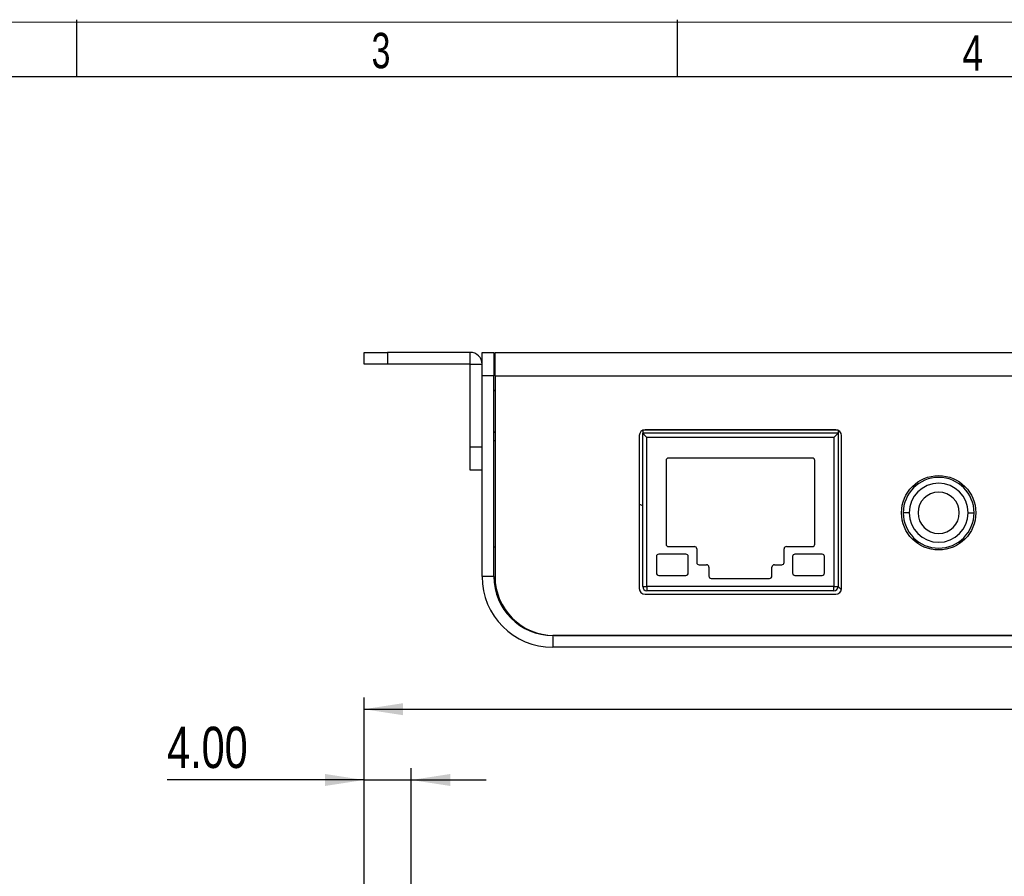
# Model space of a CAD drawing. Header units: millimetres. Extents: x 10 to 410, y 10 to 287.
# Tile 4 of 7: x 105 to 188, y 215 to 287. Entities that reach past the tile are written whole.
import ezdxf

# ---------------------------------------------------------------- set-up
doc = ezdxf.new("R2010")
doc.units = ezdxf.units.MM
doc.layers.add('SLD-0', color=179, linetype='Continuous')
doc.styles.add('SLDTEXTSTYLE2', font='TXT', dxfattribs={"width": 0.714286})
doc.styles.add('SLDTEXTSTYLE5', font='TXT', dxfattribs={"width": 0.785714})
doc.styles.add('SLDTEXTSTYLE8', font='TXT', dxfattribs={"width": 0.75})
doc.dimstyles.new('SLDDIMSTYLE0', dxfattribs={"dimtxt": 3.5, "dimasz": 3.302, "dimexe": 0, "dimexo": 0.0625, "dimgap": 0.875, "dimtad": 1, "dimrnd": 1e-09, "dimzin": 4, "dimdsep": 46, "dimtxsty": 'SLDTEXTSTYLE8', "dimsah": 1, "dimcen": 0.09, "dimadec": 0, "dimazin": 1, "dimtfac": 1, "dimtofl": 0, "dimtmove": 0, "dimatfit": 3, "dimfxl": 1, "dimfrac": 2, "dimtolj": 1, "dimtzin": 12, "dimarcsym": 0})
doc.dimstyles.new('SLDDIMSTYLE1', dxfattribs={"dimtxt": 3.5, "dimasz": 3.302, "dimexe": 0, "dimexo": 0.0625, "dimgap": 0.875, "dimtad": 1, "dimrnd": 1e-09, "dimzin": 4, "dimdsep": 46, "dimtxsty": 'SLDTEXTSTYLE8', "dimsah": 1, "dimcen": 0.09, "dimadec": 0, "dimazin": 1, "dimtfac": 1, "dimtmove": 0, "dimatfit": 0, "dimfxl": 1, "dimfrac": 2, "dimtolj": 1, "dimtzin": 12, "dimarcsym": 0})

# ---------------------------------------------------------------- blocks, each defined once
blk = doc.blocks.new('_D')
at = {"layer": 'SLD-0'}
for p, q in [((133.756, 211.306), (133.756, 229.806)), ((278.756, 211.306), (278.756, 229.806)), ((133.756, 228.806), (278.756, 228.806))]:
    blk.add_line(p, q, dxfattribs=at)
for points in [[(133.756, 228.806), (137.058, 228.298), (137.058, 229.314)], [(278.756, 228.806), (275.454, 229.314), (275.454, 228.298)]]:
    blk.add_solid(points, dxfattribs=at)
at = {"layer": 'SLD-0', "insert": (199.144, 233.317), "char_height": 3.5, "attachment_point": 1, "style": 'SLDTEXTSTYLE8'}
blk.add_mtext('145.00', dxfattribs=at)
blk = doc.blocks.new('_D_3')
at = {"layer": 'SLD-0'}
for p, q in [((133.756, 211.306), (133.756, 223.806)), ((137.756, 200.806), (137.756, 223.806)), ((133.756, 222.806), (117.061, 222.806)), ((133.756, 222.806), (137.756, 222.806)), ((137.756, 222.806), (144.106, 222.806))]:
    blk.add_line(p, q, dxfattribs=at)
for points in [[(133.756, 222.806), (130.454, 223.314), (130.454, 222.298)], [(137.756, 222.806), (141.058, 222.298), (141.058, 223.314)]]:
    blk.add_solid(points, dxfattribs=at)
at = {"layer": 'SLD-0', "insert": (117.061, 227.317), "char_height": 3.5, "attachment_point": 1, "style": 'SLDTEXTSTYLE8'}
blk.add_mtext('4.00', dxfattribs=at)

msp = doc.modelspace()

# ---------------------------------------------------------------- linework, layer by layer
at = {"color": 7, "linetype": 'Continuous', "lineweight": 25}
for p, q in [((133.756, 258.058), (133.756, 259.058)), ((133.756, 259.058), (135.756, 259.058)), ((135.756, 259.058), (135.756, 258.058)), ((142.756, 259.058), (135.756, 259.058)), ((142.756, 258.058), (142.756, 259.058)), ((143.756, 259.058), (144.756, 259.058)), ((143.756, 258.058), (143.756, 259.058)), ((144.756, 259.058), (144.756, 257.058)), ((144.856, 258.844), (144.756, 258.79)), ((144.856, 259.058), (266.656, 259.058)), ((144.856, 257.058), (144.856, 259.058)), ((135.756, 258.058), (133.756, 258.058)), ((142.756, 258.058), (135.756, 258.058)), ((142.756, 258.058), (143.756, 258.058)), ((142.756, 251.058), (142.756, 258.058)), ((143.756, 251.058), (143.756, 258.058)), ((144.756, 257.058), (143.756, 257.058)), ((143.756, 240.058), (143.756, 257.058)), ((144.756, 240.058), (144.756, 257.058)), ((144.856, 257.058), (144.856, 240.058)), ((144.856, 257.058), (267.656, 257.058)), ((144.856, 255.772), (144.756, 255.844)), ((144.856, 255.808), (144.806, 255.808)), ((144.756, 252.272), (144.856, 252.344)), ((144.806, 252.308), (144.856, 252.308)), ((157.381, 252.456), (157.381, 252.198)), ((173.931, 252.198), (157.381, 252.198)), ((157.381, 239.198), (157.381, 252.198)), ((173.927, 252.458), (157.385, 252.458)), ((173.731, 252.498), (157.581, 252.498)), ((173.931, 252.456), (173.931, 252.198)), ((173.931, 252.198), (173.931, 239.198)), ((144.856, 251.558), (144.756, 251.558)), ((157.081, 251.998), (157.081, 239.048)), ((173.581, 251.848), (157.731, 251.848)), ((157.731, 239.198), (157.731, 251.848)), ((173.581, 251.848), (173.581, 239.198)), ((174.231, 239.048), (174.231, 251.998)), ((142.756, 251.058), (143.756, 251.058)), ((142.756, 249.058), (142.756, 251.058)), ((159.356, 249.898), (159.356, 242.798)), ((171.756, 250.098), (159.556, 250.098)), ((171.956, 242.798), (171.956, 249.898)), ((143.756, 249.058), (142.756, 249.058)), ((157.081, 246.192), (157.381, 246.081)), ((179.96, 245.458), (179.46, 245.458)), ((184.96, 245.458), (185.46, 245.458)), ((144.756, 242.558), (144.856, 242.558)), ((159.556, 242.598), (161.756, 242.598)), ((161.956, 242.398), (161.956, 241.248)), ((169.356, 241.248), (169.356, 242.398)), ((169.556, 242.598), (171.756, 242.598)), ((158.531, 241.748), (158.531, 240.348)), ((161.031, 241.948), (158.731, 241.948)), ((161.231, 240.348), (161.231, 241.748)), ((170.081, 241.748), (170.081, 240.348)), ((172.581, 241.948), (170.281, 241.948)), ((172.781, 240.348), (172.781, 241.748)), ((162.156, 241.048), (162.781, 241.048)), ((162.981, 240.848), (162.981, 240.098)), ((168.331, 240.098), (168.331, 240.848)), ((168.531, 241.048), (169.156, 241.048)), ((144.756, 240.058), (143.756, 240.058)), ((144.856, 240.008), (144.756, 240.008)), ((158.731, 240.148), (161.031, 240.148)), ((163.181, 239.898), (168.131, 239.898)), ((170.281, 240.148), (172.581, 240.148)), ((157.381, 239.198), (157.731, 239.198)), ((173.581, 239.198), (157.731, 239.198)), ((157.731, 239.198), (157.731, 238.848)), ((173.581, 238.848), (157.731, 238.848)), ((173.581, 239.198), (173.931, 239.198)), ((173.581, 238.848), (173.581, 239.198)), ((173.931, 239.195), (174.212, 238.914)), ((157.581, 238.548), (173.731, 238.548)), ((149.756, 235.058), (149.756, 234.058)), ((232.756, 235.058), (149.756, 235.058)), ((149.856, 235.058), (233.756, 235.058)), ((232.756, 234.058), (149.756, 234.058))]:
    msp.add_line(p, q, dxfattribs=at)
msp.add_circle((182.46, 245.458), 3.15, dxfattribs=at)
for centre, radius, start, end in [((142.756, 258.058), 1, 0, 90), ((157.581, 251.998), 0.5, 90, 180), ((173.731, 251.998), 0.5, 0, 90), ((159.556, 249.898), 0.2, 90, 180), ((171.756, 249.898), 0.2, 0, 90), ((182.46, 245.458), 3, 0, 180), ((182.46, 245.458), 2.5, 0, 180), ((182.46, 245.458), 1.75, 0, 180), ((182.46, 245.458), 3, 180, 0), ((182.46, 245.458), 2.5, 180, 0), ((182.46, 245.458), 1.75, 180, 0), ((159.556, 242.798), 0.2, 180, 270), ((161.756, 242.398), 0.2, 0, 90), ((169.556, 242.398), 0.2, 90, 180), ((171.756, 242.798), 0.2, 270, 0), ((158.731, 241.748), 0.2, 90, 180), ((161.031, 241.748), 0.2, 0, 90), ((162.156, 241.248), 0.2, 180, 270), ((169.156, 241.248), 0.2, 270, 0), ((170.281, 241.748), 0.2, 90, 180), ((172.581, 241.748), 0.2, 0, 90), ((162.781, 240.848), 0.2, 0, 90), ((168.531, 240.848), 0.2, 90, 180), ((149.756, 240.058), 6, 180, 270), ((149.756, 240.058), 5, 180, 270), ((149.856, 240.058), 5, 180, 270), ((158.731, 240.348), 0.2, 180, 270), ((161.031, 240.348), 0.2, 270, 0), ((163.181, 240.098), 0.2, 180, 270), ((168.131, 240.098), 0.2, 270, 0), ((170.281, 240.348), 0.2, 180, 270), ((172.581, 240.348), 0.2, 270, 0), ((157.581, 239.048), 0.5, 180, 270), ((157.731, 239.198), 0.35, 180, 270), ((173.581, 239.198), 0.35, 270, 0), ((173.731, 239.048), 0.5, 270, 0)]:
    msp.add_arc(centre, radius, start, end, dxfattribs=at)
for points, knots in [([(157.381, 252.198), (157.383, 252.196), (157.387, 252.192), (157.416, 252.163), (157.457, 252.122), (157.521, 252.058), (157.615, 251.965), (157.692, 251.887), (157.731, 251.848)], [0, 0, 0, 0, 0.124208, 0.257204, 0.37391, 0.505854, 0.755438, 1, 1, 1, 1]), ([(173.931, 252.198), (173.929, 252.196), (173.925, 252.192), (173.895, 252.163), (173.855, 252.122), (173.79, 252.058), (173.697, 251.964), (173.619, 251.887), (173.581, 251.848)], [0, 0, 0, 0, 0.1242078, 0.257204, 0.3739101, 0.5058539, 0.7554376, 1, 1, 1, 1])]:
    msp.add_open_spline(points, degree=3, knots=knots, dxfattribs=at)
at = {"layer": 'SLD-0', "color": 7, "linetype": 'Continuous'}
for p, q in [((9.932, 287), (409.932, 287.2)), ((109.409, 282.412), (109.409, 287.262)), ((160.334, 282.412), (160.334, 287.262)), ((405.192, 282.412), (14.853, 282.412))]:
    msp.add_line(p, q, dxfattribs=at)

# ---------------------------------------------------------------- texts
at = {"layer": 'SLD-0', "color": 7, "char_height": 3, "attachment_point": 2}
for s, insert, style in [('3', (135.192, 286.149), 'SLDTEXTSTYLE2'), ('4', (185.346, 285.95), 'SLDTEXTSTYLE5')]:
    msp.add_mtext(s, dxfattribs=dict(at, insert=insert, style=style))

# ---------------------------------------------------------------- dimensions: what is measured, and where the dimension line sits
at = {"layer": 'SLD-0'}
for base, p2, dimstyle, picture, middle in [((278.756, 228.806), (278.756, 210.306), 'SLDDIMSTYLE0', '_D', (206.256, 228.806)), ((137.756, 222.806), (137.756, 199.806), 'SLDDIMSTYLE1', '_D_3', (121.587, 222.806))]:
    dim = msp.add_linear_dim(base=base, p1=(133.756, 210.306), p2=p2, dimstyle=dimstyle, dxfattribs=at)
    dim.commit()
    dim.dimension.update_dxf_attribs({"geometry": picture, "text_midpoint": middle, "dimtype": 160})

doc.saveas('drawing.dxf')
